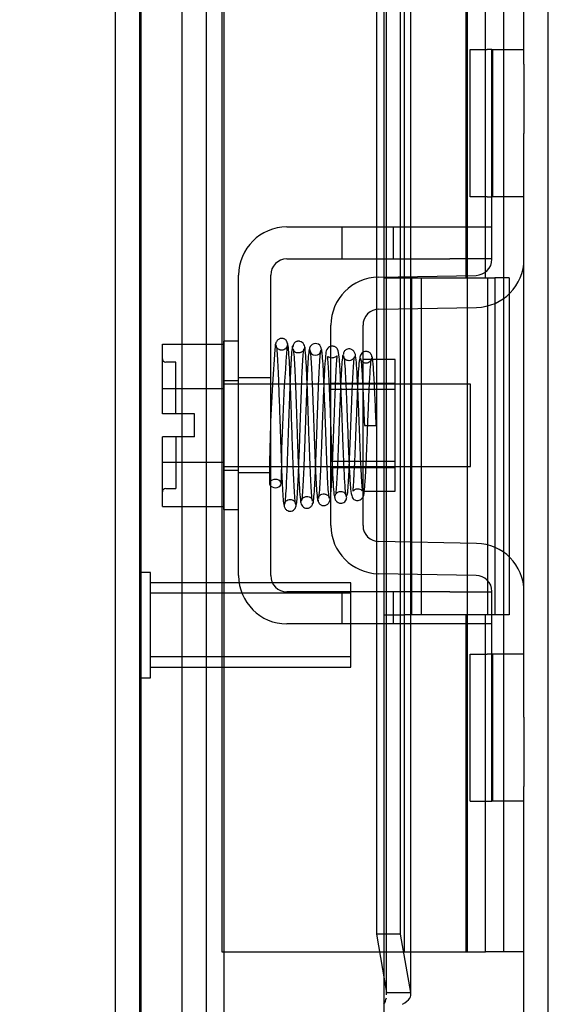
# Model space of a CAD drawing. Header units: inches. Extents: x 1 to 240, y -1 to 159.
# Tile 37 of 65: x 116.92 to 118.49, y 66.27 to 69.19. Entities that reach past the tile are written whole.
import ezdxf
from ezdxf.enums import TextEntityAlignment as Align
from ezdxf.lldxf.tags import DXFTag

# ---------------------------------------------------------------- set-up
doc = ezdxf.new("R2010")
doc.units = ezdxf.units.IN
doc.header["$MEASUREMENT"] = 0
for name, color, linetype in [('COM42667', 7, 'Continuous'), ('COM42780', 7, 'Continuous'), ('COM48603', 7, 'Continuous'), ('COM70220', 7, 'Continuous'), ('COM70726-4', 7, 'Continuous'), ('Default', 7, 'Continuous'), ('HNG10620-32B', 7, 'Continuous'), ('HNG10620-32C', 7, 'Continuous'), ('HNG10620-32P', 7, 'Continuous'), ('SCC19011', 7, 'Continuous'), ('SPR20265', 7, 'Continuous'), ('STD26258', 7, 'Continuous'), ('WAF25035', 7, 'Continuous')]:
    doc.layers.add(name, color=color, linetype=linetype)
doc.styles.add('SEACAD_Times_New_Roman', font='times.ttf')
tags = doc.linetypes.add('HIDDEN2', pattern=[0.1875, 0.125, -0.0625]).pattern_tags.tags
tags[6:7] = [DXFTag(74, 4), DXFTag(75, 0), DXFTag(340, '0'), DXFTag(46, 0.0), DXFTag(50, 0.0), DXFTag(44, 0.0), DXFTag(45, 0.0)]
tags[4:5] = [DXFTag(74, 4), DXFTag(75, 0), DXFTag(340, '0'), DXFTag(46, 0.0), DXFTag(50, 0.0), DXFTag(44, 0.0), DXFTag(45, 0.0)]
doc.dimstyles.new('HAMMOND_(STH_-_240x160)', dxfattribs={"dimtxt": 1, "dimasz": 1.25, "dimexe": 0.5, "dimexo": 0.5, "dimgap": 0.25, "dimtad": 0, "dimtih": 1, "dimtoh": 1, "dimlfac": 0.125, "dimzin": 0, "dimdsep": 46, "dimtxsty": 'SEACAD_Times_New_Roman', "dimblk1": '_SE_FILLED', "dimblk2": '_SE_FILLED', "dimsah": 1, "dimcen": 0.5, "dimadec": 0, "dimazin": 0, "dimtfac": 0.8, "dimtofl": 0, "dimtmove": 0, "dimatfit": 3, "dimfxl": 1, "dimtolj": 1, "dimtzin": 0, "dimarcsym": 0})

# ---------------------------------------------------------------- blocks, each defined once
blk = doc.blocks.new('SE9')
at = {"layer": 'COM42667', "color": 7, "linetype": 'Continuous'}
for p, q in [((117.7114, 68.5788), (118.1939, 68.5788)), ((118.1939, 68.5788), (118.3189, 68.5788)), ((117.7114, 68.4838), (118.1939, 68.4838)), ((118.3189, 68.4838), (118.1939, 68.4838)), ((117.5684, 67.5443), (117.5684, 68.4358)), ((117.6634, 67.5443), (117.6634, 68.4358)), ((118.1939, 67.4963), (117.7114, 67.4963)), ((118.1939, 67.4963), (118.3189, 67.4963)), ((118.1939, 67.4013), (117.7114, 67.4013)), ((118.3189, 67.4013), (118.1939, 67.4013))]:
    blk.add_line(p, q, dxfattribs=at)
at = {"layer": 'COM42667', "color": 7, "linetype": 'HIDDEN2'}
for p, q in [((117.8744, 68.5788), (117.8744, 68.4838)), ((118.0269, 68.4838), (118.0269, 68.5788)), ((117.6634, 68.1306), (117.5684, 68.1306)), ((117.6634, 67.8496), (117.5684, 67.8496)), ((117.8744, 67.4963), (117.8744, 67.4013)), ((118.0269, 67.4013), (118.0269, 67.4963)), ((117.9439, 67.4023), (117.9439, 67.4013)), ((117.9439, 67.4023), (118.1058, 67.4023)), ((117.9932, 67.4023), (117.9932, 67.4013)), ((118.1058, 67.4023), (118.1058, 67.4013)), ((118.1058, 67.4023), (118.1341, 67.4023)), ((118.1341, 67.4023), (118.1341, 67.4013)), ((118.1341, 67.4023), (118.1939, 67.4023)), ((118.1939, 67.4023), (118.1939, 67.4013))]:
    blk.add_line(p, q, dxfattribs=at)
at = {"layer": 'COM42667', "color": 7, "linetype": 'Continuous'}
for centre, radius, start, end in [((117.7114, 68.4358), 0.143, 90, 180), ((117.7114, 68.4358), 0.048, 90, 180), ((117.7114, 67.5443), 0.143, 180, 270), ((117.7114, 67.5443), 0.048, 180, 270)]:
    blk.add_arc(centre, radius, start, end, dxfattribs=at)
at = {"layer": 'COM42780', "color": 7, "linetype": 'Continuous'}
for p, q in [((118.2545, 68.6684), (118.2545, 69.1054)), ((118.2545, 69.1054), (118.3049, 69.1054)), ((118.3189, 69.1054), (118.3049, 69.1054)), ((118.3189, 68.8554), (118.3189, 69.1054)), ((118.3189, 69.1054), (118.4139, 69.1054)), ((118.4139, 69.0611), (118.4139, 68.8554)), ((118.3189, 68.4831), (118.3189, 68.8554)), ((118.4139, 68.4831), (118.4139, 68.8554)), ((118.3049, 68.6684), (118.2545, 68.6684)), ((118.3049, 68.6684), (118.3189, 68.6684)), ((117.9824, 68.43), (118.2718, 68.4351)), ((117.9841, 68.3351), (118.2734, 68.3401)), ((117.8419, 67.6931), (117.8419, 68.2871)), ((117.9369, 67.6931), (117.9369, 68.2871)), ((118.0319, 68.1851), (117.9655, 68.1851)), ((118.0319, 67.7951), (118.0319, 68.1851)), ((117.9369, 67.7951), (118.0319, 67.7951)), ((118.2734, 67.6401), (117.9841, 67.6451)), ((118.2718, 67.5451), (117.9824, 67.5501)), ((118.3189, 67.1248), (118.3189, 67.4971)), ((118.4139, 67.1248), (118.4139, 67.4971)), ((118.2545, 66.8748), (118.2545, 67.3118)), ((118.2545, 67.3118), (118.3049, 67.3118)), ((118.3189, 67.3118), (118.3049, 67.3118)), ((118.3189, 66.8748), (118.3189, 67.1248)), ((118.4139, 67.1248), (118.4139, 66.9191)), ((118.2545, 66.8748), (118.3049, 66.8748)), ((118.3049, 66.8748), (118.3189, 66.8748)), ((118.4139, 66.8748), (118.3189, 66.8748))]:
    blk.add_line(p, q, dxfattribs=at)
at = {"layer": 'COM42780', "color": 7, "linetype": 'HIDDEN2'}
for p, q in [((118.3217, 68.6684), (118.3217, 69.1054)), ((118.4139, 68.6684), (118.3189, 68.6684)), ((117.9655, 68.1851), (117.9369, 68.1851)), ((117.8419, 68.1151), (118.0319, 68.1151)), ((118.0319, 68.0966), (117.8419, 68.0966)), ((117.8419, 67.8836), (118.0319, 67.8836)), ((117.8419, 67.8651), (118.0319, 67.8651)), ((118.4139, 67.3118), (118.3189, 67.3118)), ((118.3217, 66.8748), (118.3217, 67.3118)), ((118.3199, 67.1801), (118.3189, 67.1801)), ((118.3199, 67.1801), (118.3199, 67.065)), ((118.3199, 67.1498), (118.3189, 67.1498)), ((118.3199, 67.0708), (118.3189, 67.0708)), ((118.3199, 67.065), (118.3189, 67.065)), ((118.3199, 67.065), (118.3199, 67.0402)), ((118.3199, 67.0402), (118.3189, 67.0402)), ((118.3199, 67.0402), (118.3199, 67.0066)), ((118.3199, 67.0066), (118.3189, 67.0066))]:
    blk.add_line(p, q, dxfattribs=at)
at = {"layer": 'COM42780', "color": 7, "linetype": 'Continuous'}
for centre, radius, start, end in [((118.2709, 68.4831), 0.048, 271, 0), ((118.2709, 68.4831), 0.143, 271, 0), ((117.9849, 68.2871), 0.143, 91, 180), ((117.9849, 68.2871), 0.048, 91, 180), ((117.9849, 67.6931), 0.143, 180, 269), ((117.9849, 67.6931), 0.048, 180, 269), ((118.2709, 67.4971), 0.143, 0, 89), ((118.2709, 67.4971), 0.048, 0, 89)]:
    blk.add_arc(centre, radius, start, end, dxfattribs=at)
at = {"layer": 'COM48603', "color": 7, "linetype": 'HIDDEN2'}
for p, q in [((117.9989, 99.035), (117.9989, 65.8212)), ((118.0069, 66.301), (118.0069, 98.5551)), ((117.9764, 68.5788), (117.9764, 68.4838)), ((118.0473, 68.5788), (118.0473, 68.4838)), ((118.0789, 68.4838), (118.0789, 68.5788)), ((117.9764, 68.4298), (117.9764, 68.3343)), ((118.0473, 68.4312), (118.0473, 68.3362)), ((118.0789, 68.3367), (118.0789, 68.4317)), ((117.9764, 68.1851), (117.9764, 67.7951)), ((118.0473, 68.1121), (118.0473, 67.8681)), ((118.0789, 67.8681), (118.0789, 68.1121)), ((117.9764, 67.6459), (117.9764, 67.5504)), ((118.0473, 67.644), (118.0473, 67.549)), ((118.0789, 67.5485), (118.0789, 67.6435)), ((117.9764, 67.4963), (117.9764, 67.4013)), ((118.0473, 67.4963), (118.0473, 67.4013)), ((118.0789, 67.4013), (118.0789, 67.4963))]:
    blk.add_line(p, q, dxfattribs=at)
at = {"layer": 'COM48603', "color": 7, "linetype": 'Continuous'}
for p, q in [((117.2039, 65.4336), (117.2039, 87.2264)), ((117.9764, 81.8393), (117.9764, 68.5788)), ((118.0473, 81.8393), (118.0473, 68.5788)), ((118.0789, 68.5788), (118.0789, 81.8393)), ((117.9764, 68.4838), (117.9764, 68.4298)), ((118.0473, 68.4838), (118.0473, 68.4312)), ((118.0789, 68.4317), (118.0789, 68.4838)), ((117.9764, 68.3343), (117.9764, 68.1851)), ((118.0473, 68.3362), (118.0473, 68.1121)), ((118.0789, 68.1121), (118.0789, 68.3367)), ((118.0473, 67.8681), (118.0473, 67.644)), ((118.0789, 67.6435), (118.0789, 67.8681)), ((117.9764, 67.7951), (117.9764, 67.6459)), ((117.9764, 67.5504), (117.9764, 67.4963)), ((118.0473, 67.549), (118.0473, 67.4963)), ((118.0789, 67.4963), (118.0789, 67.5485)), ((117.9764, 67.4013), (117.9764, 66.4808)), ((118.0473, 67.4013), (118.0473, 66.4808)), ((118.0789, 66.301), (118.0789, 67.4013)), ((118.0473, 66.4808), (117.9764, 66.4808)), ((117.9764, 66.4808), (118.0064, 66.3081)), ((118.0473, 66.4808), (118.0773, 66.3081)), ((118.0064, 66.3081), (118.0773, 66.3081))]:
    blk.add_line(p, q, dxfattribs=at)
for start, end in [(359.7664, 7.3735), (327.5781, 349.9246)]:
    blk.add_arc((117.9535, 66.3013), 0.0534, start, end, dxfattribs=at)
blk.add_open_spline([(118.0537, 66.2727), (118.0638, 66.2786), (118.0712, 66.2845), (118.0793, 66.2963), (118.08, 66.3022), (118.0773, 66.3081)], degree=3, knots=[0, 0, 0, 0, 0.5, 0.5, 1, 1, 1, 1], dxfattribs=at)
at = {"layer": 'COM70220', "color": 7, "linetype": 'HIDDEN2'}
for p, q in [((117.2759, 65.9506), (117.2759, 98.9056)), ((117.2769, 65.9506), (117.2769, 98.9056)), ((117.2779, 65.9506), (117.2779, 98.9056)), ((117.2799, 65.9506), (117.2799, 98.9056)), ((117.5259, 65.9506), (117.5259, 98.9056))]:
    blk.add_line(p, q, dxfattribs=at)
at = {"layer": 'COM70726-4', "color": 7, "linetype": 'HIDDEN2'}
for p, q in [((118.4859, 64.5831), (118.4859, 100.2731)), ((117.4009, 65.7148), (117.4009, 99.1413)), ((117.4729, 65.7148), (117.4729, 99.1413))]:
    blk.add_line(p, q, dxfattribs=at)
at = {"layer": 'COM70726-4', "color": 7, "linetype": 'Continuous'}
for p, q in [((118.4139, 69.0611), (118.4139, 81.3571)), ((118.4139, 67.4971), (118.4139, 68.4831)), ((118.4139, 64.5831), (118.4139, 66.9191))]:
    blk.add_line(p, q, dxfattribs=at)
at = {"layer": 'HNG10620-32B', "color": 7, "linetype": 'HIDDEN2'}
for p, q in [((118.3539, 66.4281), (118.3539, 98.4281)), ((118.2423, 68.4281), (118.2423, 69.4281)), ((118.2996, 68.4281), (118.2996, 69.4281)), ((118.0589, 68.4281), (118.2996, 68.4281)), ((118.3051, 68.4281), (118.3277, 68.4281)), ((118.3701, 68.4281), (118.3277, 68.4281)), ((118.3277, 68.4281), (118.3277, 67.4281)), ((118.3701, 68.4281), (118.3701, 67.4281)), ((118.2996, 67.4281), (118.0589, 67.4281)), ((118.2423, 66.4281), (118.2423, 67.4281)), ((118.2996, 66.4281), (118.2996, 67.4281)), ((118.3277, 67.4281), (118.3051, 67.4281)), ((118.3701, 67.4281), (118.3277, 67.4281)), ((118.0589, 66.4281), (118.2996, 66.4281)), ((118.3454, 66.4281), (118.2996, 66.4281)), ((118.3539, 66.4281), (118.3454, 66.4281)), ((118.4139, 66.4281), (118.3539, 66.4281))]:
    blk.add_line(p, q, dxfattribs=at)
at = {"layer": 'HNG10620-32C', "color": 7, "linetype": 'HIDDEN2'}
for p, q in [((117.5189, 98.4281), (117.5189, 66.4281)), ((118.0589, 98.4281), (118.0589, 66.4281)), ((117.9989, 68.4281), (118.0589, 68.4281)), ((118.0809, 68.4281), (118.0809, 67.4281)), ((118.0809, 68.4281), (118.3051, 68.4281)), ((118.1089, 68.4281), (118.1089, 67.4281)), ((118.2464, 67.4281), (118.2464, 68.4281)), ((118.3064, 67.4281), (118.3064, 68.4281)), ((117.9989, 67.4281), (118.0589, 67.4281)), ((118.3051, 67.4281), (118.0809, 67.4281)), ((117.5189, 66.4281), (117.9699, 66.4281)), ((117.9699, 66.4281), (118.0589, 66.4281))]:
    blk.add_line(p, q, dxfattribs=at)
at = {"layer": 'HNG10620-32P', "color": 7, "linetype": 'HIDDEN2'}
blk.add_line((118.2464, 66.4281), (118.2464, 97.9892), dxfattribs=at)
at = {"layer": 'SCC19011', "color": 7, "linetype": 'Continuous'}
for p, q in [((117.3424, 68.2311), (117.5234, 68.2311)), ((117.3424, 68.099), (117.3424, 68.2311)), ((117.3424, 68.099), (117.5234, 68.099)), ((117.3424, 68.0241), (117.3424, 68.099)), ((117.6867, 68.1121), (117.6634, 68.1121)), ((117.7365, 68.1121), (117.7217, 68.1121)), ((117.7863, 68.1121), (117.7715, 68.1121)), ((117.8361, 68.1121), (117.8213, 68.1121)), ((118.2554, 68.1121), (118.0319, 68.1121)), ((118.2554, 67.8681), (118.2554, 68.1121)), ((117.4374, 68.0241), (117.3424, 68.0241)), ((117.4374, 67.9561), (117.4374, 68.0241)), ((117.3424, 67.8812), (117.3424, 67.9561)), ((117.4374, 67.9561), (117.3424, 67.9561)), ((117.3424, 67.8812), (117.5234, 67.8812)), ((117.3424, 67.7491), (117.3424, 67.8812)), ((117.6634, 67.8681), (117.6952, 67.8681)), ((117.7302, 67.8681), (117.7454, 67.8681)), ((117.7804, 67.8681), (117.7956, 67.8681)), ((117.8306, 67.8681), (117.8419, 67.8681)), ((118.0319, 67.8681), (118.2554, 67.8681)), ((117.3424, 67.7491), (117.5234, 67.7491))]:
    blk.add_line(p, q, dxfattribs=at)
at = {"layer": 'SCC19011', "color": 7, "linetype": 'HIDDEN2'}
for p, q in [((117.3824, 68.1776), (117.3524, 68.1776)), ((117.3824, 68.0241), (117.3824, 68.1776)), ((117.6634, 68.1121), (117.5234, 68.1121)), ((117.7217, 68.1121), (117.6867, 68.1121)), ((117.7715, 68.1121), (117.7365, 68.1121)), ((117.8213, 68.1121), (117.7863, 68.1121)), ((118.0319, 68.1121), (117.8361, 68.1121)), ((117.3824, 67.9561), (117.3824, 67.8026)), ((117.5234, 67.8681), (117.6634, 67.8681)), ((117.6952, 67.8681), (117.7302, 67.8681)), ((117.7454, 67.8681), (117.7804, 67.8681)), ((117.7956, 67.8681), (117.8306, 67.8681)), ((117.8419, 67.8681), (118.0319, 67.8681)), ((117.3524, 67.8026), (117.3824, 67.8026))]:
    blk.add_line(p, q, dxfattribs=at)
for centre, start, end in [((117.3524, 68.1876), 180, 270), ((117.3524, 67.7926), 90, 180)]:
    blk.add_arc(centre, 0.01, start, end, dxfattribs=at)
at = {"layer": 'SPR20265', "color": 7, "linetype": 'Continuous'}
blk.add_line((117.9409, 67.9901), (117.9759, 67.9901), dxfattribs=at)
for centre, radius, start, end in [((117.7958, 68.2148), 0.0181, 0.2962, 180.6354), ((122.6445, 67.8112), 4.9849, 175.1825, 176.5376), ((122.6139, 67.8124), 4.9192, 179.5796, 179.9446)]:
    blk.add_arc(centre, radius, start, end, dxfattribs=at)
at = {"layer": 'SPR20265', "color": 7, "linetype": 'HIDDEN2'}
for centre, radius, start, end in [((122.6139, 67.8124), 4.9192, 175.1584, 179.5796), ((117.7958, 68.2148), 0.0169, 179.7153, 359.2764), ((122.6445, 67.8112), 4.9849, 176.5376, 179.9224)]:
    blk.add_arc(centre, radius, start, end, dxfattribs=at)
for start_param, end_param in [(5.616239, 6.283185), (0, 0.666946)]:
    blk.add_ellipse((117.6772, 67.8176), major_axis=(-0.0175, 0), ratio=0.707107, start_param=start_param, end_param=end_param, dxfattribs=at)
at = {"layer": 'SPR20265', "color": 7, "linetype": 'Continuous'}
blk.add_ellipse((117.6772, 67.8176), major_axis=(-0.0175, 0), ratio=0.707107, start_param=0.666946, end_param=5.616239, dxfattribs=at)
for points, knots in [([(117.713, 68.2307), (117.713, 68.2316), (117.7129, 68.2331), (117.7124, 68.2359), (117.7114, 68.2387), (117.7098, 68.2413), (117.7076, 68.2438), (117.7049, 68.2458), (117.7018, 68.2472), (117.6972, 68.2483), (117.6912, 68.2477), (117.6839, 68.2438), (117.6781, 68.2357), (117.6772, 68.2297), (117.6767, 68.226)], [0, 0, 0, 0, 0.03948, 0.078027, 0.11705, 0.157795, 0.20119, 0.247813, 0.297965, 0.351797, 0.472995, 0.624898, 0.803476, 1, 1, 1, 1]), ([(117.7383, 67.7554), (117.7375, 67.7564), (117.7362, 67.7596), (117.7341, 67.7855), (117.7321, 67.8216), (117.7304, 67.8615), (117.729, 67.9007), (117.7277, 67.936), (117.7268, 67.9655), (117.7259, 67.9917), (117.725, 68.019), (117.7239, 68.0519), (117.7225, 68.0904), (117.7209, 68.1325), (117.7191, 68.1745), (117.7169, 68.2107), (117.7148, 68.2315), (117.7135, 68.2332), (117.7129, 68.233)], [0.007956, 0.007956, 0.007956, 0.007956, 0.0902869, 0.171964, 0.2449933, 0.3092617, 0.364675, 0.4111808, 0.4487353, 0.4777397, 0.5104186, 0.5522907, 0.6034131, 0.6638342, 0.7336337, 0.8128446, 0.9016052, 0.9648764, 0.9648764, 0.9648764, 0.9648764]), ([(117.7655, 68.215), (117.7651, 68.2207), (117.7641, 68.2275), (117.757, 68.2362), (117.7514, 68.2392), (117.7467, 68.2399), (117.7432, 68.2398), (117.7395, 68.2388), (117.736, 68.2369), (117.733, 68.234), (117.7307, 68.2304), (117.7293, 68.2263), (117.7292, 68.2237), (117.7292, 68.2222)], [0, 0, 0, 0, 0.337377, 0.476585, 0.593946, 0.643993, 0.690857, 0.738213, 0.787078, 0.837877, 0.890521, 0.944659, 1, 1, 1, 1]), ([(117.6786, 68.227), (117.6791, 68.2273), (117.6803, 68.2259), (117.6822, 68.2071), (117.6842, 68.1723), (117.686, 68.1313), (117.6875, 68.0899), (117.6889, 68.0517), (117.69, 68.019), (117.6909, 67.9917), (117.6918, 67.9655), (117.6927, 67.9359), (117.694, 67.9004), (117.6955, 67.8609), (117.6972, 67.8204), (117.6991, 67.7836), (117.7013, 67.7564), (117.7028, 67.7528), (117.7036, 67.7515)], [0.0402294, 0.0402294, 0.0402294, 0.0402294, 0.0962651, 0.1836152, 0.2619538, 0.3312786, 0.3915016, 0.442594, 0.4845239, 0.5172899, 0.5463931, 0.5841023, 0.6308517, 0.6866387, 0.7514677, 0.8253147, 0.9081399, 0.9951321, 0.9951321, 0.9951321, 0.9951321]), ([(117.728, 68.226), (117.7271, 68.2232), (117.7255, 68.2101), (117.7233, 68.1776), (117.7218, 68.1477), (117.7211, 68.1312), (117.721, 68.1292)], [0.0980811, 0.0980811, 0.0980811, 0.0980811, 0.1865995, 0.265558, 0.3350739, 0.3442741, 0.3442741, 0.3442741, 0.3442741]), ([(117.73, 68.2175), (117.7309, 68.2102), (117.7325, 68.1965), (117.7351, 68.1476), (117.7377, 68.0822), (117.7405, 68.0043), (117.7432, 67.9227), (117.7461, 67.848), (117.7491, 67.7883), (117.7509, 67.772), (117.752, 67.7634)], [0, 0, 0, 0, 0.114486, 0.231947, 0.352472, 0.475982, 0.602512, 0.732024, 0.864532, 1, 1, 1, 1]), ([(117.7869, 67.7655), (117.786, 67.7722), (117.7845, 67.7848), (117.7818, 67.8318), (117.7792, 67.8958), (117.7765, 67.9731), (117.7737, 68.055), (117.7709, 68.1307), (117.7679, 68.1927), (117.766, 68.2101), (117.765, 68.2195)], [0, 0, 0, 0, 0.112935, 0.229308, 0.349042, 0.472285, 0.598918, 0.729117, 0.862747, 1, 1, 1, 1]), ([(117.7784, 68.2171), (117.7775, 68.2149), (117.7761, 68.2104), (117.7738, 68.1819), (117.7722, 68.1511), (117.7713, 68.1311), (117.771, 68.1251)], [0, 0, 0, 0, 0.0920689, 0.1750905, 0.2491163, 0.2787764, 0.2787764, 0.2787764, 0.2787764]), ([(117.7785, 68.2134), (117.7793, 68.2119), (117.7807, 68.2084), (117.7829, 68.1821), (117.7848, 68.1477), (117.7869, 68.1005), (117.789, 68.0457), (117.7911, 67.9857), (117.7933, 67.9237), (117.7956, 67.8657), (117.7979, 67.8177), (117.8001, 67.7852), (117.8022, 67.7668), (117.8035, 67.7655), (117.804, 67.7658)], [0.0030153, 0.0030153, 0.0030153, 0.0030153, 0.0911168, 0.1734244, 0.2469059, 0.3115047, 0.4137106, 0.4808253, 0.5545336, 0.6652124, 0.7347799, 0.8137322, 0.9021481, 0.9589659, 0.9589659, 0.9589659, 0.9589659]), ([(117.8379, 67.7733), (117.8376, 67.773), (117.8365, 67.7739), (117.8347, 67.7898), (117.8327, 67.8205), (117.8305, 67.8669), (117.8283, 67.924), (117.8261, 67.9857), (117.824, 68.0458), (117.8219, 68.101), (117.8198, 68.1489), (117.8178, 68.184), (117.8156, 68.2116), (117.8141, 68.2154), (117.8132, 68.2172)], [0.04806, 0.04806, 0.04806, 0.04806, 0.0950174, 0.1815834, 0.2594443, 0.3284541, 0.4389593, 0.5129458, 0.5804713, 0.6835524, 0.7488804, 0.8233727, 0.9070568, 1, 1, 1, 1]), ([(117.8419, 68.2245), (117.8402, 68.2241), (117.8365, 68.2226), (117.8274, 68.2142), (117.8272, 68.2032), (117.8235, 68.1747), (117.8221, 68.1444), (117.8212, 68.1242), (117.821, 68.1207)], [0.5123447, 0.5123447, 0.5123447, 0.5123447, 0.5177994, 0.525151, 0.5633792, 0.6073205, 0.6548363, 0.6646728, 0.6646728, 0.6646728, 0.6646728]), ([(117.9635, 68.192), (117.9634, 68.1934), (117.9632, 68.196), (117.9617, 68.2), (117.9594, 68.2034), (117.9563, 68.2063), (117.9528, 68.2082), (117.948, 68.2095), (117.9425, 68.2094), (117.9385, 68.2078), (117.9368, 68.2068)], [0, 0, 0, 0, 0.0589773, 0.1211115, 0.1849679, 0.2490189, 0.31194, 0.3728411, 0.4898099, 0.5959107, 0.5959107, 0.5959107, 0.5959107]), ([(117.8319, 68.1939), (117.8316, 68.1938), (117.8315, 68.1927), (117.8324, 68.182), (117.834, 68.1575), (117.8365, 68.1076), (117.8388, 68.0482), (117.8407, 67.9971), (117.8416, 67.9721), (117.8419, 67.9631)], [0.5349665, 0.5349665, 0.5349665, 0.5349665, 0.5439036, 0.5644155, 0.6082886, 0.6560238, 0.7153998, 0.7518561, 0.772357, 0.772357, 0.772357, 0.772357]), ([(117.9759, 67.9901), (117.9753, 68.0053), (117.9743, 68.031), (117.9726, 68.0718), (117.971, 68.1084), (117.9693, 68.1403), (117.9676, 68.1658), (117.9659, 68.184), (117.9644, 68.1935), (117.9635, 68.1943), (117.9631, 68.1943)], [0, 0, 0, 0, 0.1236932, 0.2477957, 0.3722334, 0.4970307, 0.6222178, 0.7477992, 0.8737106, 0.9604174, 0.9604174, 0.9604174, 0.9604174]), ([(117.9369, 68.0868), (117.9372, 68.0815), (117.938, 68.0636), (117.9393, 68.0309), (117.9403, 68.0052), (117.9409, 67.9901)], [0.6947964, 0.6947964, 0.6947964, 0.6947964, 0.7496304, 0.874808, 1, 1, 1, 1]), ([(117.7386, 67.7516), (117.7394, 67.7545), (117.7409, 67.7599), (117.7431, 67.7911), (117.7448, 67.824), (117.7457, 67.8457), (117.746, 67.8526)], [0, 0, 0, 0, 0.0928591, 0.1764944, 0.2509703, 0.283562, 0.283562, 0.283562, 0.283562]), ([(117.7891, 67.7597), (117.79, 67.7627), (117.7915, 67.7758), (117.7937, 67.8087), (117.7952, 67.8384), (117.7959, 67.8551), (117.796, 67.8575)], [0.0989373, 0.0989373, 0.0989373, 0.0989373, 0.1880575, 0.2674974, 0.3374282, 0.3488368, 0.3488368, 0.3488368, 0.3488368]), ([(117.7514, 67.7676), (117.7519, 67.7622), (117.7529, 67.7558), (117.7599, 67.7475), (117.7655, 67.7447), (117.7702, 67.744), (117.7737, 67.7442), (117.7773, 67.7452), (117.7808, 67.7471), (117.7839, 67.7499), (117.7862, 67.7534), (117.7876, 67.7575), (117.7877, 67.76), (117.7878, 67.7615)], [0, 0, 0, 0, 0.324319, 0.462115, 0.581304, 0.633213, 0.682431, 0.732423, 0.783847, 0.836789, 0.89085, 0.94542, 1, 1, 1, 1]), ([(117.8039, 67.769), (117.8039, 67.7681), (117.8039, 67.7666), (117.8044, 67.7638), (117.8055, 67.7611), (117.8071, 67.7584), (117.8093, 67.756), (117.812, 67.754), (117.815, 67.7526), (117.8197, 67.7515), (117.8257, 67.7522), (117.833, 67.7563), (117.8389, 67.7647), (117.8398, 67.7709), (117.8403, 67.7748)], [0, 0, 0, 0, 0.039675, 0.078069, 0.116606, 0.156607, 0.199119, 0.244855, 0.294249, 0.347558, 0.468612, 0.621309, 0.801496, 1, 1, 1, 1]), ([(117.703, 67.7534), (117.7031, 67.7519), (117.7034, 67.7493), (117.7049, 67.7452), (117.7073, 67.7417), (117.7113, 67.738), (117.7173, 67.7355), (117.7244, 67.7355), (117.7308, 67.7381), (117.7358, 67.7429), (117.7386, 67.7487), (117.739, 67.7523), (117.7392, 67.7543)], [0, 0, 0, 0, 0.065589, 0.134096, 0.204, 0.273642, 0.405923, 0.527776, 0.652215, 0.775569, 0.89228, 1, 1, 1, 1])]:
    blk.add_open_spline(points, degree=3, knots=knots, dxfattribs=at)
at = {"layer": 'SPR20265', "color": 7, "linetype": 'HIDDEN2'}
for points, knots in [([(117.7117, 68.226), (117.7118, 68.2246), (117.7116, 68.2225), (117.7083, 68.2175), (117.7028, 68.214), (117.6973, 68.2129), (117.6929, 68.2133), (117.6896, 68.2142), (117.6864, 68.2158), (117.6834, 68.2181), (117.681, 68.2209), (117.6793, 68.2241), (117.6782, 68.2275), (117.678, 68.2296), (117.678, 68.2308)], [0, 0, 0, 0, 0.179381, 0.337596, 0.475073, 0.590664, 0.641841, 0.692941, 0.744409, 0.796202, 0.847981, 0.899322, 0.949962, 1, 1, 1, 1]), ([(117.7641, 68.2223), (117.7641, 68.2215), (117.764, 68.2203), (117.7633, 68.2178), (117.7622, 68.2151), (117.7606, 68.2125), (117.7584, 68.21), (117.7558, 68.2079), (117.7528, 68.2063), (117.7484, 68.2048), (117.7426, 68.2045), (117.7358, 68.2065), (117.7308, 68.2114), (117.7305, 68.2136), (117.7305, 68.215)], [0, 0, 0, 0, 0.047333, 0.090485, 0.131312, 0.171645, 0.212983, 0.256355, 0.302402, 0.351589, 0.463303, 0.607862, 0.786964, 1, 1, 1, 1]), ([(117.746, 67.8526), (117.7463, 67.8595), (117.7471, 67.8791), (117.7482, 67.9115), (117.7495, 67.9471), (117.7505, 67.9766), (117.7517, 68.0132), (117.7531, 68.0528), (117.7547, 68.0969), (117.7562, 68.1359), (117.7579, 68.1737), (117.7598, 68.2038), (117.7612, 68.215), (117.7618, 68.217)], [0.283562, 0.283562, 0.283562, 0.283562, 0.3162992, 0.3725443, 0.4197622, 0.4579576, 0.4874125, 0.5614555, 0.6123889, 0.6724124, 0.7413541, 0.8190688, 0.9053811, 0.9053811, 0.9053811, 0.9053811]), ([(117.796, 67.8575), (117.7969, 67.8783), (117.7984, 67.9187), (117.8005, 67.979), (117.8027, 68.0401), (117.8047, 68.0959), (117.8068, 68.1443), (117.8088, 68.1801), (117.811, 68.2077), (117.8124, 68.2117), (117.8132, 68.2136)], [0.3488368, 0.3488368, 0.3488368, 0.3488368, 0.4485827, 0.5230068, 0.589423, 0.6909, 0.7551351, 0.828124, 0.909759, 1, 1, 1, 1]), ([(117.888, 67.7784), (117.8869, 67.782), (117.8852, 67.7893), (117.8826, 67.8289), (117.8803, 67.8759), (117.878, 67.9335), (117.8757, 67.9968), (117.8731, 68.0679), (117.8707, 68.1238), (117.8683, 68.1664), (117.8661, 68.1972), (117.8632, 68.2122), (117.8601, 68.2186), (117.8558, 68.2221), (117.8523, 68.224), (117.848, 68.2251), (117.8443, 68.2251), (117.8422, 68.2246), (117.8419, 68.2245)], [0, 0, 0, 0, 0.0584268, 0.1103582, 0.1557473, 0.1944633, 0.2514416, 0.295701, 0.3547828, 0.3904936, 0.4287335, 0.4814575, 0.4942417, 0.4975247, 0.5010906, 0.5056877, 0.5112237, 0.5123447, 0.5123447, 0.5123447, 0.5123447]), ([(117.915, 68.1954), (117.9146, 68.1989), (117.9138, 68.2044), (117.9085, 68.2122), (117.9015, 68.2164), (117.8946, 68.2174), (117.8888, 68.2158), (117.8849, 68.2133), (117.8825, 68.2109), (117.8806, 68.2082), (117.8794, 68.2054), (117.8787, 68.2024), (117.8786, 68.2007), (117.8786, 68.1998)], [0, 0, 0, 0, 0.180774, 0.350248, 0.499828, 0.623642, 0.733222, 0.784403, 0.832779, 0.878274, 0.921007, 0.961361, 1, 1, 1, 1]), ([(117.9368, 68.2068), (117.9365, 68.2066), (117.9342, 68.2052), (117.9307, 68.2015), (117.9278, 68.1952), (117.9273, 68.1915), (117.9271, 68.1893)], [0.5959107, 0.5959107, 0.5959107, 0.5959107, 0.6145359, 0.7437677, 0.8727235, 1, 1, 1, 1]), ([(117.8419, 67.7901), (117.8421, 67.7922), (117.8431, 67.8044), (117.8449, 67.8366), (117.8471, 67.8875), (117.8494, 67.9482), (117.8517, 68.012), (117.8542, 68.0779), (117.8567, 68.1369), (117.8587, 68.1757), (117.8602, 68.1929), (117.8598, 68.1966), (117.8595, 68.1962), (117.853, 68.1909), (117.8427, 68.1886), (117.8338, 68.1932), (117.8322, 68.194), (117.8319, 68.1939)], [0.0471945, 0.0471945, 0.0471945, 0.0471945, 0.0593803, 0.1121468, 0.1583919, 0.1981194, 0.2579061, 0.300426, 0.3522286, 0.4148674, 0.4440845, 0.4656202, 0.4797264, 0.4879097, 0.5023267, 0.5235353, 0.5349665, 0.5349665, 0.5349665, 0.5349665]), ([(117.877, 68.1985), (117.8763, 68.1947), (117.8747, 68.1804), (117.8726, 68.148), (117.8703, 68.1012), (117.868, 68.0453), (117.8658, 67.9864), (117.8637, 67.9297), (117.8616, 67.8787), (117.8595, 67.8353), (117.8576, 67.8043), (117.8562, 67.7897), (117.8555, 67.7853)], [0.0977025, 0.0977025, 0.0977025, 0.0977025, 0.1860387, 0.2649666, 0.3345409, 0.4452792, 0.5190388, 0.5862374, 0.6885339, 0.7531629, 0.8266541, 0.9089449, 0.9089449, 0.9089449, 0.9089449]), ([(117.8795, 68.1967), (117.8805, 68.1909), (117.8822, 68.1803), (117.8848, 68.1381), (117.887, 68.0904), (117.8893, 68.0332), (117.8916, 67.9726), (117.8941, 67.9084), (117.8969, 67.8478), (117.8997, 67.8011), (117.9031, 67.7812), (117.9063, 67.7737), (117.9135, 67.7676), (117.9214, 67.7663), (117.9293, 67.7689), (117.9357, 67.775), (117.938, 67.7793), (117.9389, 67.782)], [0, 0, 0, 0, 0.0593228, 0.1119832, 0.1580239, 0.1973962, 0.2558985, 0.2988566, 0.3528811, 0.4190336, 0.4707513, 0.4853399, 0.4939562, 0.5077936, 0.517521, 0.5275274, 0.5444145, 0.5444145, 0.5444145, 0.5444145]), ([(117.9136, 68.1998), (117.9136, 68.1989), (117.9135, 68.1974), (117.9129, 68.1947), (117.9118, 68.192), (117.9102, 68.1894), (117.9081, 68.1869), (117.9046, 68.1841), (117.8992, 68.1819), (117.8925, 68.1817), (117.8857, 68.1843), (117.8805, 68.19), (117.8801, 68.1933), (117.88, 68.1954)], [0, 0, 0, 0, 0.037989, 0.077527, 0.119605, 0.164736, 0.212993, 0.264123, 0.372839, 0.49196, 0.636982, 0.80769, 1, 1, 1, 1]), ([(117.8904, 67.7819), (117.8911, 67.7866), (117.8925, 67.802), (117.8945, 67.8338), (117.8966, 67.878), (117.8987, 67.9296), (117.9008, 67.9863), (117.903, 68.0451), (117.9052, 68.1002), (117.9075, 68.1458), (117.9095, 68.1767), (117.9109, 68.1899), (117.9116, 68.1932)], [0.0930427, 0.0930427, 0.0930427, 0.0930427, 0.176778, 0.2512799, 0.3165948, 0.4196245, 0.4871019, 0.5609936, 0.6714089, 0.7403934, 0.8182597, 0.9048726, 0.9048726, 0.9048726, 0.9048726]), ([(117.9278, 68.1929), (117.9268, 68.1882), (117.925, 68.1795), (117.9224, 68.1404), (117.9202, 68.0951), (117.9179, 68.0399), (117.9156, 67.9804), (117.913, 67.9156), (117.9109, 67.8669), (117.909, 67.831), (117.9076, 67.8092), (117.9066, 67.7977), (117.907, 67.7952), (117.9079, 67.7963), (117.9113, 67.799), (117.9165, 67.8019), (117.9237, 67.8024), (117.9306, 67.7995), (117.9338, 67.7967), (117.936, 67.7946), (117.9346, 67.8025), (117.9334, 67.8245), (117.9307, 67.8693), (117.9285, 67.9246), (117.9263, 67.9816), (117.9243, 68.0334), (117.9221, 68.0879), (117.9197, 68.1395), (117.9171, 68.1826), (117.9154, 68.1935), (117.9144, 68.1994)], [0, 0, 0, 0, 0.058681, 0.11083, 0.156483, 0.195573, 0.253828, 0.297119, 0.352982, 0.386172, 0.42207, 0.45205, 0.473403, 0.486463, 0.490246, 0.494349, 0.506699, 0.514562, 0.52278, 0.531557, 0.561462, 0.605188, 0.652913, 0.713112, 0.749883, 0.791022, 0.836572, 0.886575, 0.941019, 1, 1, 1, 1]), ([(117.9621, 68.1893), (117.9619, 68.1869), (117.9615, 68.183), (117.9562, 68.1769), (117.9493, 68.1742), (117.9426, 68.1743), (117.9364, 68.1768), (117.9317, 68.1812), (117.929, 68.1866), (117.9287, 68.1901), (117.9285, 68.192)], [0, 0, 0, 0, 0.177696, 0.341652, 0.484977, 0.606263, 0.721012, 0.827813, 0.921583, 1, 1, 1, 1]), ([(117.9286, 68.189), (117.929, 68.1891), (117.9298, 68.1885), (117.9312, 68.1801), (117.9328, 68.1628), (117.9344, 68.1382), (117.9358, 68.1117), (117.9366, 68.0935), (117.9369, 68.0868)], [0.0491745, 0.0491745, 0.0491745, 0.0491745, 0.1247815, 0.2496118, 0.3745487, 0.4995316, 0.6245497, 0.6947964, 0.6947964, 0.6947964, 0.6947964]), ([(117.9408, 67.7941), (117.9415, 67.8022), (117.9436, 67.822), (117.9459, 67.8674), (117.9483, 67.922), (117.9505, 67.9785), (117.9525, 68.0302), (117.9547, 68.0846), (117.9572, 68.1355), (117.9599, 68.1768), (117.9616, 68.1853), (117.9627, 68.1897)], [0.5676883, 0.5676883, 0.5676883, 0.5676883, 0.6113596, 0.6588148, 0.7169495, 0.7530063, 0.7935761, 0.8386071, 0.8880779, 0.9418772, 1, 1, 1, 1]), ([(117.721, 68.1292), (117.7206, 68.1184), (117.7196, 68.0956), (117.7184, 68.0608), (117.7173, 68.0291), (117.7164, 68.0024), (117.7155, 67.9766), (117.7145, 67.9471), (117.7132, 67.9117), (117.7118, 67.8718), (117.7101, 67.8305), (117.7082, 67.7927), (117.706, 67.7623), (117.7046, 67.7573), (117.7037, 67.7547)], [0.3442741, 0.3442741, 0.3442741, 0.3442741, 0.3952209, 0.4460131, 0.487493, 0.519699, 0.5488958, 0.5867312, 0.6334573, 0.6890429, 0.753502, 0.8268419, 0.9090088, 1, 1, 1, 1]), ([(117.771, 68.1251), (117.7707, 68.1181), (117.7695, 68.0892), (117.7677, 68.0402), (117.7656, 67.9791), (117.7633, 67.9162), (117.7611, 67.8583), (117.7589, 67.8118), (117.757, 67.7809), (117.7556, 67.7693), (117.7549, 67.7669)], [0.2787764, 0.2787764, 0.2787764, 0.2787764, 0.3141089, 0.4165199, 0.4833986, 0.5581502, 0.6691627, 0.7385267, 0.8168286, 0.904031, 0.904031, 0.904031, 0.904031]), ([(117.821, 68.1207), (117.8203, 68.1029), (117.8188, 68.0685), (117.8168, 68.0131), (117.8148, 67.9578), (117.8126, 67.8985), (117.8102, 67.8416), (117.8075, 67.7931), (117.8058, 67.78), (117.8047, 67.7728)], [0.6646728, 0.6646728, 0.6646728, 0.6646728, 0.714005, 0.7504617, 0.7913909, 0.8368101, 0.88673, 0.9411067, 1, 1, 1, 1]), ([(117.8419, 67.9631), (117.8423, 67.9542), (117.8433, 67.9258), (117.8452, 67.8784), (117.8476, 67.8272), (117.8503, 67.7865), (117.8521, 67.7789), (117.8531, 67.7751)], [0.772357, 0.772357, 0.772357, 0.772357, 0.7927122, 0.8379563, 0.887609, 0.941608, 1, 1, 1, 1]), ([(117.8537, 67.7767), (117.8538, 67.7781), (117.8539, 67.7806), (117.8553, 67.7845), (117.8576, 67.7879), (117.8614, 67.7916), (117.8672, 67.7941), (117.874, 67.7942), (117.8802, 67.7918), (117.8848, 67.7875), (117.8872, 67.7824), (117.8874, 67.7797), (117.8874, 67.7781)], [0, 0, 0, 0, 0.066301, 0.135066, 0.204649, 0.273333, 0.401927, 0.518861, 0.639867, 0.762727, 0.88319, 1, 1, 1, 1]), ([(117.7042, 67.7543), (117.7044, 67.757), (117.705, 67.7615), (117.7104, 67.7678), (117.7173, 67.7707), (117.7241, 67.7707), (117.7303, 67.7683), (117.735, 67.7639), (117.7376, 67.7585), (117.7379, 67.7552), (117.738, 67.7534)], [0, 0, 0, 0, 0.160971, 0.316102, 0.455936, 0.577846, 0.696899, 0.810531, 0.912782, 1, 1, 1, 1]), ([(117.7528, 67.7615), (117.7528, 67.7623), (117.7529, 67.7636), (117.7536, 67.7662), (117.7547, 67.7689), (117.7563, 67.7715), (117.7584, 67.774), (117.7611, 67.7761), (117.764, 67.7777), (117.7685, 67.7791), (117.7742, 67.7794), (117.781, 67.7771), (117.7861, 67.7718), (117.7864, 67.7693), (117.7864, 67.7676)], [0, 0, 0, 0, 0.044559, 0.086388, 0.127221, 0.168589, 0.211598, 0.2569, 0.304828, 0.35561, 0.469133, 0.61403, 0.791597, 1, 1, 1, 1]), ([(117.8053, 67.7748), (117.8052, 67.7755), (117.8052, 67.7768), (117.8073, 67.7809), (117.8117, 67.7847), (117.8179, 67.7868), (117.8237, 67.7867), (117.8283, 67.7851), (117.8318, 67.7832), (117.8348, 67.7803), (117.8371, 67.7768), (117.8386, 67.7729), (117.8388, 67.7704), (117.8389, 67.769)], [0, 0, 0, 0, 0.167405, 0.31502, 0.44597, 0.561339, 0.663025, 0.71568, 0.770724, 0.827692, 0.885615, 0.943351, 1, 1, 1, 1]), ([(117.8524, 67.7781), (117.8528, 67.7749), (117.8537, 67.7695), (117.8596, 67.7624), (117.8668, 67.7591), (117.8738, 67.7588), (117.8804, 67.7612), (117.8853, 67.7657), (117.8882, 67.7712), (117.8886, 67.7748), (117.8887, 67.7767)], [0, 0, 0, 0, 0.160978, 0.319941, 0.465269, 0.591846, 0.711965, 0.822973, 0.919786, 1, 1, 1, 1])]:
    blk.add_open_spline(points, degree=3, knots=knots, dxfattribs=at)
for points in [[(117.731, 68.2241), (117.7304, 68.2256), (117.7299, 68.2269), (117.7294, 68.2273)], [(117.7626, 68.2175), (117.763, 68.2169), (117.7635, 68.215), (117.7639, 68.2127)], [(117.8798, 68.2015), (117.8794, 68.2018), (117.8791, 68.202), (117.8788, 68.2021)], [(117.9131, 68.1957), (117.9134, 68.1956), (117.9137, 68.1951), (117.914, 68.1945)], [(117.7539, 67.7658), (117.7535, 67.7662), (117.7531, 67.7675), (117.7526, 67.7691)], [(117.8536, 67.7792), (117.8534, 67.7791), (117.8533, 67.779), (117.8532, 67.779)], [(117.7863, 67.7599), (117.7868, 67.7589), (117.7872, 67.758), (117.7876, 67.7577)]]:
    blk.add_open_spline(points, degree=3, dxfattribs=at)
at = {"layer": 'SPR20265', "color": 7, "linetype": 'Continuous'}
for points in [[(117.9389, 67.782), (117.9402, 67.7858), (117.9404, 67.7898), (117.9408, 67.7941)], [(117.8397, 67.7705), (117.8405, 67.7763), (117.8412, 67.7819), (117.8419, 67.7901)]]:
    blk.add_open_spline(points, degree=3, dxfattribs=at)
at = {"layer": 'STD26258', "color": 7, "linetype": 'HIDDEN2'}
for p, q in [((117.3072, 67.5538), (117.2759, 67.5538)), ((117.3072, 67.2413), (117.3072, 67.5538)), ((117.9009, 67.5226), (117.3072, 67.5226)), ((117.9009, 67.2726), (117.9009, 67.5226)), ((117.9009, 67.4919), (117.3072, 67.4919)), ((117.9009, 67.3032), (117.3072, 67.3032)), ((117.3072, 67.2726), (117.9009, 67.2726)), ((117.2759, 67.2413), (117.3072, 67.2413))]:
    blk.add_line(p, q, dxfattribs=at)
at = {"layer": 'WAF25035', "color": 7, "linetype": 'Continuous'}
for p, q in [((117.5234, 68.2401), (117.5234, 67.7401)), ((117.5684, 68.2401), (117.5234, 68.2401)), ((117.5234, 67.7401), (117.5684, 67.7401))]:
    blk.add_line(p, q, dxfattribs=at)
at = {"layer": 'WAF25035', "color": 7, "linetype": 'HIDDEN2'}
for p, q in [((117.5684, 68.1226), (117.5234, 68.1226)), ((117.5234, 67.8576), (117.5684, 67.8576))]:
    blk.add_line(p, q, dxfattribs=at)
blk = doc.blocks.new('DMBLK2332')
at = {"layer": 'Default', "linetype": 'Continuous'}
for points in [[(109.2871, 97.785), (109.7037, 97.785), (109.4954, 99.035)], [(109.2871, 67.0712), (109.4954, 65.8212), (109.7037, 67.0712)]]:
    blk.add_hatch(color=7, dxfattribs=at).paths.add_polyline_path(points)
at = {"layer": 'Default', "color": 7, "linetype": 'Continuous'}
for p, q in [((117.0109, 99.035), (108.9954, 99.035)), ((109.4954, 83.2781), (109.4954, 99.035)), ((109.4954, 65.8212), (109.4954, 78.5781)), ((117.0109, 65.8212), (108.9954, 65.8212))]:
    blk.add_line(p, q, dxfattribs=at)
at = {"layer": 'Default', "color": 7, "linetype": 'Continuous', "style": 'SEACAD_Times_New_Roman'}
for s, p in [('33.21', (107.7892, 82.9281)), ('DOOR', (107.3982, 81.4281)), ('OPENING', (106.249, 79.9281))]:
    blk.add_text(s, height=1, dxfattribs=at).set_placement(p, align=Align.TOP_LEFT)
blk = doc.blocks.new('_SE_FILLED')
at = {"color": 0}
blk.add_line((0, 0), (-1, 0), dxfattribs=at)
blk.add_solid([(0, 0), (-1, -0.1665), (-1, 0.1665), (0, 0)], dxfattribs=at)

msp = doc.modelspace()

# ---------------------------------------------------------------- block references
at = {"layer": 'Default'}
msp.add_blockref('SE9', (0, 0), dxfattribs=at)

# ---------------------------------------------------------------- dimensions: what is measured, and where the dimension line sits
at = {"layer": 'Default', "color": 7, "linetype": 'Continuous'}
dim = msp.add_linear_dim(base=(109.4954, 65.8212), p1=(118.3779, 65.8212), p2=(118.3779, 99.035), angle=90, text='\\A1;<>\\PDOOR\\XOPENING', dimstyle='HAMMOND_(STH_-_240x160)', override={"dimlfac": 1}, dxfattribs=at)
dim.commit()
dim.dimension.update_dxf_attribs({"geometry": 'DMBLK2332', "text_midpoint": (109.4954, 82.4281), "dimtype": 161})

doc.saveas('drawing.dxf')
